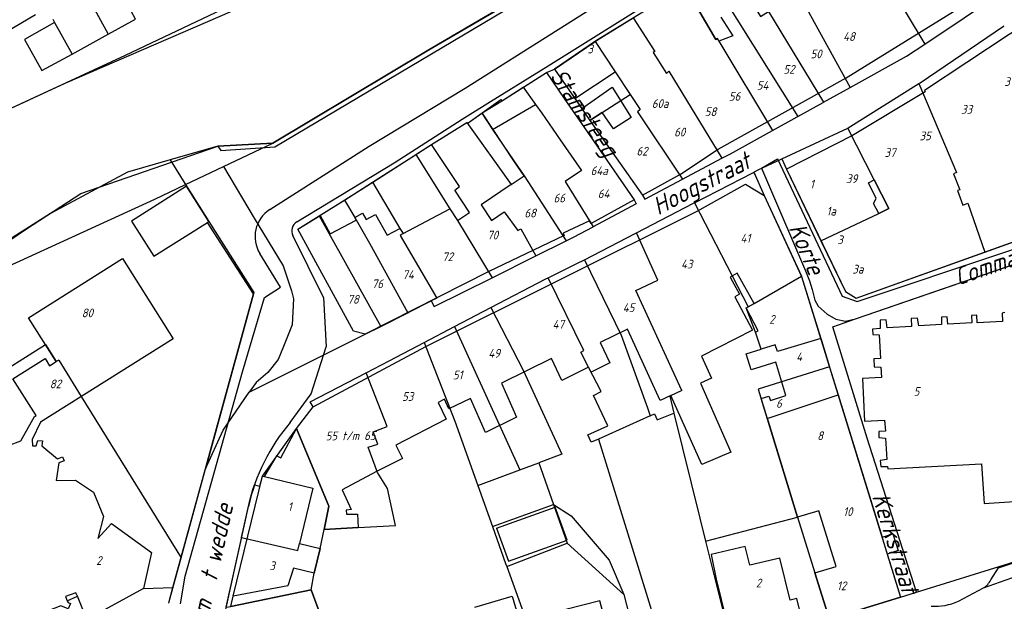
# Model space of a CAD drawing. Extents: x 124314 to 128016, y 450271 to 453716.
# Tile 9 of 40: x 124744 to 124885, y 450812 to 450895. Entities that reach past the tile are written whole.
import ezdxf
from ezdxf.enums import TextEntityAlignment as Align

# ---------------------------------------------------------------- set-up
doc = ezdxf.new("R2010")
doc.units = 0
doc.header["$MEASUREMENT"] = 0
for name, color, linetype in [('Default_113', 7, 'Continuous'), ('Default_117', 7, 'Continuous'), ('Default_21', 40, 'Continuous'), ('Default_4', 1, 'Continuous'), ('Default_48', 140, 'Continuous'), ('Default_79', 2, 'Continuous'), ('Default_80', 7, 'Continuous'), ('Default_99', 2, 'Continuous')]:
    doc.layers.add(name, color=color, linetype=linetype)
doc.styles.add('Style-ENGINEERING', font='isoct.shx', dxfattribs={"oblique": 15})

msp = doc.modelspace()

# ---------------------------------------------------------------- linework, layer by layer
at = {"layer": 'Default_21', "lineweight": -3, "flags": 128}
for points in [[(124780.6, 450877.39), (124802.87, 450890.7), (124824.76, 450903.52), (124844.71, 450915.17), (124866.52, 450928.19), (124866.54, 450928.13), (124868.42, 450929.25)], [(124859.89, 450912.77), (124865.15, 450904.68), (124865.57, 450905.09), (124873.69, 450891.55)], [(124850.68, 450907.2), (124855.58, 450898.94), (124863.03, 450885.34)], [(124694.03, 450857.52), (124697.7, 450859.18), (124707.86, 450863.87), (124723.22, 450873.08), (124727.16, 450874.95), (124750.94, 450885.96), (124773.07, 450895.54), (124789.83, 450902.88), (124794.87, 450905.97)], [(124845.26, 450903.54), (124846.25, 450902), (124850.23, 450895.5), (124851.37, 450896.2), (124859.26, 450883.25)], [(124842.64, 450901.89), (124855.57, 450881.21)], [(124839.43, 450899.81), (124843.85, 450892.18), (124844.08, 450892.32), (124844.31, 450891.96), (124851.96, 450879.21)], [(124873.69, 450891.55), (124884.93, 450899.12)], [(124826.63, 450891.92), (124826.84, 450892.07), (124832.06, 450895.28)], [(124832.06, 450895.28), (124835.17, 450890.49), (124834.93, 450890.32), (124836.8, 450887.32), (124837.16, 450887.67), (124844.74, 450875.24)], [(124872.87, 450885.9), (124873.03, 450886), (124884.95, 450894.1), (124885.06, 450894.17)], [(124820.84, 450887.98), (124826.63, 450891.92)], [(124826.63, 450891.92), (124829.51, 450887.57)], [(124863.03, 450885.34), (124871.1, 450889.81), (124873.69, 450891.55)], [(124819.68, 450887.47), (124820.84, 450887.98)], [(124820.84, 450887.98), (124823.74, 450883.76)], [(124816.37, 450885.38), (124816.42, 450885.41), (124819.68, 450887.47)], [(124819.68, 450887.47), (124822.21, 450883.75), (124825.98, 450878.34), (124832.18, 450869.32), (124832.5, 450868.73), (124826.35, 450865.47)], [(124823.74, 450883.76), (124829.51, 450887.57)], [(124829.51, 450887.57), (124831.64, 450884.33)], [(124810.43, 450881.67), (124813.17, 450883.61), (124813.4, 450883.49), (124816.37, 450885.38)], [(124816.37, 450885.38), (124818.12, 450882.93)], [(124859.26, 450883.25), (124863.03, 450885.34)], [(124862.72, 450879.54), (124862.78, 450879.57), (124872.87, 450885.9)], [(124872.87, 450885.9), (124878.24, 450873.2), (124877.82, 450873.02), (124878.69, 450870.75), (124878.39, 450870.63), (124879.14, 450868.54), (124879.86, 450868.83), (124882.26, 450861.85)], [(124823.74, 450883.76), (124825.86, 450880.64)], [(124825.86, 450880.64), (124827.64, 450881.77), (124831.64, 450884.33)], [(124831.64, 450884.33), (124833.05, 450882.18), (124832.69, 450881.89), (124839.1, 450872.24)], [(124811.99, 450879.35), (124818.12, 450882.93)], [(124818.12, 450882.93), (124819.01, 450881.69), (124821.62, 450877.87), (124824.68, 450873.47), (124822.34, 450871.94), (124826.05, 450865.93), (124826.35, 450865.47)], [(124855.57, 450881.21), (124859.21, 450883.22), (124859.26, 450883.25)], [(124808.3, 450880.33), (124808.52, 450880.32), (124810.43, 450881.67)], [(124810.43, 450881.67), (124811.99, 450879.35)], [(124851.96, 450879.21), (124855.47, 450881.15), (124855.57, 450881.21)], [(124801.05, 450875.78), (124803.26, 450877.2), (124808.3, 450880.33)], [(124808.3, 450880.33), (124814.64, 450871.49), (124810.34, 450868.57), (124811.81, 450866.35), (124813.66, 450867.58), (124815.6, 450864.94), (124816.02, 450865.17), (124818.16, 450861.29)], [(124811.99, 450879.35), (124815.02, 450874.86), (124816.49, 450872.74), (124822.51, 450863.46)], [(124825.86, 450880.64), (124833.41, 450869.95), (124833.74, 450869.39), (124839.1, 450872.24)], [(124853.28, 450875.14), (124862.72, 450879.54)], [(124858.88, 450863.45), (124867.12, 450867.33), (124868.55, 450868.05), (124866.49, 450872.15), (124862.72, 450879.54)], [(124844.74, 450875.24), (124845.96, 450875.89), (124851.96, 450879.21)], [(124708.03, 450837.52), (124729.93, 450854.01), (124739.6, 450861.2), (124745.42, 450865.16), (124753.19, 450870.2), (124772.75, 450876.95), (124780.6, 450877.39)], [(124773.58, 450874.07), (124780.6, 450877.39)], [(124794.85, 450871.81), (124800.98, 450875.73), (124801.05, 450875.78)], [(124801.05, 450875.78), (124805.89, 450868.03), (124806.97, 450866.33), (124811.93, 450858.19)], [(124839.1, 450872.24), (124844.74, 450875.24)], [(124849.27, 450873.24), (124849.92, 450873.58), (124853.28, 450875.14)], [(124853.28, 450875.14), (124853.96, 450873.7), (124858.88, 450863.45)], [(124768.15, 450871.5), (124773.58, 450874.07)], [(124773.58, 450874.07), (124777.92, 450866.67), (124782.06, 450859.9), (124783.27, 450856.31), (124783.58, 450855.16), (124783.36, 450851.47), (124782.12, 450848.36), (124781.36, 450846.52), (124779.88, 450844.66), (124778.21, 450843.22), (124777.24, 450841.82)], [(124840.83, 450868.88), (124849.13, 450873.17), (124849.27, 450873.24)], [(124849.27, 450873.24), (124850.76, 450869.9), (124856.09, 450858.39)], [(124733.35, 450853.38), (124741.7, 450859.31), (124763.74, 450869.41), (124768.15, 450871.5)], [(124768.15, 450871.5), (124771.49, 450866.23), (124777.91, 450856.07), (124777.86, 450855.86), (124770.99, 450830.88)], [(124790.84, 450869.27), (124794.85, 450871.81)], [(124794.85, 450871.81), (124798.73, 450865.21), (124799.21, 450864.48), (124798.79, 450864.23), (124804.02, 450855.28), (124803.23, 450854.88)], [(124872.52, 450813.3), (124865.49, 450835.29), (124860.56, 450851.19), (124863.8, 450852.32), (124916.03, 450870.29)], [(124787.24, 450867.02), (124789.62, 450868.51), (124790.84, 450869.27)], [(124790.84, 450869.27), (124792.31, 450866.79), (124794.4, 450863.11), (124799.9, 450853.19)], [(124832.53, 450864.59), (124840.7, 450868.81), (124840.83, 450868.88)], [(124840.83, 450868.88), (124848.5, 450854.04)], [(124793.8, 450850.1), (124792.12, 450850.57), (124784.2, 450865.13), (124787.24, 450867.02)], [(124787.24, 450867.02), (124796.02, 450851.22)], [(124822.51, 450863.46), (124823.52, 450863.96), (124826.35, 450865.47)], [(124882.26, 450861.85), (124892.22, 450865.42)], [(124825.09, 450860.75), (124832.36, 450864.5), (124832.53, 450864.59)], [(124839.01, 450842.07), (124832.46, 450856.34), (124835.57, 450857.85), (124832.53, 450864.59)], [(124818.16, 450861.29), (124822.51, 450863.46)], [(124858.88, 450863.45), (124862.37, 450856.2), (124863.91, 450855.28), (124882.26, 450861.85)], [(124811.93, 450858.19), (124818.16, 450861.29)], [(124819.91, 450858.17), (124824.01, 450860.19), (124825.09, 450860.75)], [(124825.09, 450860.75), (124830.37, 450849.99), (124834.09, 450839.59)], [(124803.23, 450854.88), (124803.66, 450854.07), (124811.93, 450858.19)], [(124848.5, 450854.04), (124849.36, 450854.5), (124856.09, 450858.39)], [(124856.09, 450858.39), (124856.12, 450858.34), (124858.84, 450849.51)], [(124811.74, 450853.91), (124819.61, 450858.02), (124819.91, 450858.17)], [(124827.1, 450835.14), (124826.07, 450834.68), (124825.58, 450835.77), (124828.43, 450837.05), (124826.42, 450841.37), (124827.49, 450841.92), (124825.69, 450845.4), (124824.58, 450847.56), (124825.02, 450847.78), (124819.91, 450858.17)], [(124799.9, 450853.19), (124800.01, 450853.25), (124803.23, 450854.88)], [(124858.84, 450849.51), (124852.66, 450847.65), (124852.35, 450848.6), (124850.35, 450847.97), (124849.51, 450850.39), (124848.2, 450853.88), (124848.5, 450854.04)], [(124796.02, 450851.22), (124799.9, 450853.19)], [(124806.55, 450851.2), (124811.74, 450853.91)], [(124811.74, 450853.91), (124816.34, 450844.98), (124821.87, 450832.99), (124818.58, 450831.77)], [(124793.8, 450850.1), (124796.02, 450851.22)], [(124802.21, 450848.93), (124806.55, 450851.2)], [(124806.55, 450851.2), (124815.88, 450830.76)], [(124777.24, 450841.82), (124793.8, 450850.1)], [(124739.66, 450843.34), (124748.13, 450848.67)], [(124748.13, 450848.67), (124749.68, 450846.21)], [(124793.93, 450844.61), (124797.24, 450846.33), (124802.21, 450848.93)], [(124802.21, 450848.93), (124806.58, 450837.69), (124809.86, 450828.52)], [(124858.84, 450849.51), (124858.94, 450849.2), (124860.1, 450845.44)], [(124750.03, 450846.43), (124749.68, 450846.21)], [(124750.03, 450846.43), (124753.26, 450841.21)], [(124784.01, 450836.64), (124786.36, 450839.74), (124785.92, 450840.45), (124793.93, 450844.61)], [(124787.93, 450822.22), (124792.81, 450822.54), (124798.1, 450822.8), (124796.97, 450828.11), (124795.57, 450830.39), (124794.24, 450833.98), (124795.61, 450834.44), (124794.92, 450836.17), (124796.95, 450836.92), (124793.93, 450844.61)], [(124860.1, 450845.44), (124849.89, 450842.29), (124851.2, 450838.07)], [(124860.1, 450845.44), (124860.14, 450845.29), (124861.33, 450841.45)], [(124770.99, 450830.88), (124773.5, 450836.42), (124777.24, 450841.82)], [(124839.01, 450842.07), (124837.28, 450841.27), (124837.87, 450838.86)], [(124851.2, 450838.07), (124861.33, 450841.45)], [(124861.33, 450841.45), (124867.6, 450821.12), (124869.15, 450821.61), (124869.89, 450819.22), (124868.35, 450818.7), (124870.24, 450812.59)], [(124753.26, 450841.21), (124767.5, 450818.19)], [(124834.09, 450839.59), (124834.5, 450838.46)], [(124834.5, 450838.46), (124835.12, 450838.74), (124835.47, 450837.9), (124837.87, 450838.86)], [(124837.87, 450838.86), (124841.56, 450823.84), (124842.38, 450820.56)], [(124834.5, 450838.46), (124827.1, 450835.14)], [(124851.2, 450838.07), (124851.27, 450837.82), (124855.55, 450823.97)], [(124776.14, 450821.07), (124776.99, 450824.89), (124777.31, 450826.38), (124777.74, 450827.92), (124777.99, 450828.6), (124778.75, 450828.41), (124779.11, 450829.87), (124784.01, 450836.64)], [(124784.01, 450836.64), (124788.6, 450825.58), (124787.93, 450822.22)], [(124827.1, 450835.14), (124831.93, 450819.6), (124836.85, 450803.59)], [(124815.88, 450830.76), (124818.58, 450831.77)], [(124818.58, 450831.77), (124820.68, 450825.81)], [(124767.5, 450818.19), (124770.99, 450830.88)], [(124809.86, 450828.52), (124815.88, 450830.76)], [(124872.52, 450813.3), (124885.72, 450817.36), (124887.22, 450817.9), (124903.44, 450822.51), (124921.83, 450827.87), (124931.23, 450830.68)], [(124809.86, 450828.52), (124811.96, 450822.65)], [(124811.96, 450822.65), (124820.68, 450825.81)], [(124820.68, 450825.81), (124823.21, 450824.17), (124828.63, 450817.85), (124830.73, 450812.93)], [(124820.68, 450825.81), (124822.64, 450820.26)], [(124842.38, 450820.56), (124855.55, 450823.97)], [(124855.55, 450823.97), (124858.01, 450816.03), (124859.98, 450809.66)], [(124787.36, 450819.5), (124787.93, 450822.22)], [(124811.96, 450822.65), (124813.85, 450817.38), (124814, 450816.96)], [(124773.94, 450811.12), (124776.11, 450820.96), (124776.14, 450821.07)], [(124776.14, 450821.07), (124784.19, 450819.23), (124784.4, 450820.22), (124787.36, 450819.5)], [(124814, 450816.96), (124822.64, 450820.26)], [(124822.64, 450820.26), (124830.73, 450812.93)], [(124842.38, 450820.56), (124845.96, 450806.27)], [(124786.06, 450813.62), (124786.51, 450816), (124787.36, 450819.5)], [(124765.74, 450811.72), (124765.79, 450811.96), (124767.5, 450818.19)], [(124814, 450816.96), (124820.45, 450799.08)], [(124773.94, 450811.12), (124774.59, 450811.25), (124786.06, 450813.62)], [(124786.06, 450813.62), (124787.54, 450809.63), (124788.88, 450804.98)], [(124870.24, 450812.59), (124872.52, 450813.3)], [(124809.45, 450811.14), (124814.79, 450812.69), (124816.25, 450807.73), (124819.03, 450799.11), (124819.17, 450798.7)], [(124830.73, 450812.93), (124833.4, 450802.64)], [(124859.98, 450809.66), (124860.04, 450809.45), (124870.24, 450812.59)]]:
    msp.add_lwpolyline(points, dxfattribs=at)
at = {"layer": 'Default_4', "lineweight": -3, "flags": 128}
for points in [[(124844.6, 450895.41), (124846.3, 450892.74), (124844.31, 450891.96), (124844.08, 450892.32), (124843.85, 450892.18), (124839.43, 450899.81), (124826.84, 450892.07), (124820.84, 450887.98), (124824.71, 450882.33), (124829.05, 450885.37), (124831.76, 450881.06), (124829.26, 450879.42), (124827.64, 450881.77), (124825.86, 450880.64), (124833.41, 450869.95), (124838.81, 450872.95), (124844.2, 450876.52), (124862.49, 450886.73), (124884.26, 450900.25)], [(124904.72, 450884.39), (124897.04, 450899.68), (124885.75, 450892.91), (124873.68, 450884.92), (124873.77, 450884.72), (124863.4, 450878.47), (124853.96, 450873.7), (124862.37, 450856.2), (124863.91, 450855.28), (124889.65, 450864.5), (124910.83, 450872.08), (124907.64, 450878.57)], [(124813.4, 450883.49), (124819.68, 450887.47), (124822.21, 450883.75)], [(124815.02, 450874.86), (124810.52, 450881.71), (124813.4, 450883.49)], [(124822.21, 450883.75), (124825.98, 450878.34)], [(124803.26, 450877.2), (124808.3, 450880.33), (124814.64, 450871.49), (124816.49, 450872.74), (124815.02, 450874.86)], [(124825.98, 450878.34), (124832.18, 450869.32), (124826.05, 450865.93), (124825.83, 450866.3), (124822.07, 450864.53), (124822.23, 450864.19), (124811.37, 450859.01), (124793.8, 450850.1), (124792.12, 450850.57), (124784.2, 450865.13), (124787.35, 450867.09)], [(124792.53, 450866.41), (124792.31, 450866.79), (124793.42, 450867.39), (124793.93, 450866.5), (124795.25, 450867.21), (124796.91, 450864.28), (124798.73, 450865.21), (124799.21, 450864.48), (124805.89, 450868.03), (124806.97, 450866.33), (124808.68, 450867.51), (124806.6, 450870.69), (124807.27, 450871.19), (124803.26, 450877.2)], [(124768.3, 450871.26), (124760.42, 450866.27), (124763.61, 450861.24), (124771.27, 450866.09)], [(124771.27, 450866.09), (124771.49, 450866.23), (124768.3, 450871.26)], [(124784.01, 450836.64), (124786.36, 450839.74), (124802.47, 450848.34), (124841.2, 450867.67), (124848.1, 450871.52), (124850.76, 450869.9), (124856.12, 450858.34), (124870.24, 450812.59), (124860.04, 450809.45), (124859.98, 450809.65)], [(124868.55, 450868.05), (124867.12, 450867.33), (124866.38, 450868.8), (124866.77, 450869.51), (124865.66, 450871.73), (124866.49, 450872.15), (124868.55, 450868.05)], [(124787.35, 450867.09), (124788.78, 450864.45), (124792.53, 450866.41)], [(124742.84, 450834.24), (124744.6, 450834.9), (124746.58, 450838.36), (124746.79, 450838.52), (124743.5, 450843.75), (124748.08, 450846.63), (124748.72, 450845.61), (124749.68, 450846.21), (124745.74, 450852.47), (124759.15, 450860.91), (124766.36, 450849.44), (124747.45, 450837.56), (124746.24, 450835.09), (124746.28, 450834.18), (124746.8, 450834.2), (124747.04, 450834.96), (124747.7, 450834.9)], [(124859.98, 450809.65), (124858.01, 450816.03), (124861.04, 450816.96), (124858.59, 450824.91), (124855.55, 450823.97), (124850.32, 450840.92), (124851.44, 450841.27), (124851.66, 450840.66), (124853.88, 450841.35), (124852.42, 450846.11), (124848.9, 450845.02), (124848.19, 450847.31), (124850.35, 450847.97), (124849.51, 450850.39), (124849.93, 450850.6), (124848.2, 450853.88), (124849.36, 450854.5), (124846.92, 450858.83), (124845.93, 450858.26), (124847.23, 450855.82), (124846.59, 450855.47), (124849.09, 450850.68), (124841.83, 450846.98), (124843.25, 450843.84), (124841.67, 450843.15), (124845.99, 450833.29), (124841.88, 450831.49), (124837.46, 450841.36), (124835.9, 450840.63), (124831.27, 450850.84), (124827.36, 450848.93), (124828.74, 450846.04), (124826.05, 450844.71), (124825.69, 450845.4), (124821.86, 450843.51)], [(124885.15, 450853.21), (124884.74, 450853.13), (124884.8, 450851.93), (124881.2, 450851.74), (124881.14, 450852.82), (124880.38, 450852.78), (124880.43, 450851.72), (124877.01, 450851.54), (124876.91, 450852.59), (124876.1, 450852.54), (124876.1, 450851.49), (124872.85, 450851.32), (124872.67, 450852.4), (124871.76, 450852.35), (124871.82, 450851.24), (124868.34, 450851.05), (124868.18, 450852.18), (124867.33, 450852.14), (124867.32, 450850.91), (124866.26, 450850.85), (124866.3, 450850.07), (124867.2, 450850.05), (124867.38, 450846.65), (124866.41, 450846.6), (124866.47, 450845.47), (124867.43, 450845.43), (124867.51, 450843.93), (124864.79, 450843.79), (124865.1, 450837.71), (124867.94, 450837.86)], [(124821.86, 450843.51), (124820.4, 450846.66), (124813.25, 450843.13), (124815.42, 450838.26), (124810.99, 450836.09), (124808.82, 450840.96), (124805.72, 450839.45), (124805.14, 450840.85), (124804.23, 450840.38), (124805.38, 450837.98), (124798.18, 450834.26), (124799.14, 450832.38), (124795.43, 450830.5), (124790.49, 450827.9), (124791.79, 450825.11), (124791.09, 450825.01)], [(124867.94, 450837.86), (124868.09, 450836.29), (124867.14, 450836.24), (124867.16, 450835.35), (124868.1, 450835.27), (124868.26, 450832.24), (124867.35, 450832.1), (124867.45, 450831.22), (124868.38, 450831.21), (124868.41, 450830.89), (124881.82, 450831.62), (124882.16, 450825.93), (124887.21, 450826.29)], [(124791.09, 450825.01), (124791.14, 450824.44), (124792.69, 450824.44), (124792.81, 450822.54), (124787.93, 450822.22), (124788.6, 450825.58), (124784.01, 450836.64)], [(124747.7, 450834.9), (124747.64, 450834.19), (124749.84, 450832.31), (124750.56, 450832.61), (124750.81, 450832.04), (124750.04, 450831.77), (124749.69, 450829.21), (124752.42, 450829.27), (124754.99, 450827.54), (124756.41, 450824.11), (124755.6, 450820.96), (124757.55, 450823.1), (124763.29, 450818.93), (124762.16, 450813.81)], [(124774.95, 450812.73), (124779.11, 450829.87), (124779.43, 450829.79)], [(124779.43, 450829.79), (124786.32, 450828.12), (124784.4, 450820.22), (124787.36, 450819.5), (124786.51, 450816), (124783.57, 450816.71), (124782.77, 450814.2), (124774.95, 450812.73)], [(124812.55, 450822.43), (124814.25, 450817.71), (124822.63, 450820.72), (124820.94, 450825.44)], [(124812.55, 450822.43), (124820.94, 450825.44)], [(124856.3, 450808.9), (124855.45, 450812.38), (124854.47, 450812.14), (124853.01, 450818.16), (124848.7, 450817.15), (124848.05, 450819.82), (124843.19, 450818.64), (124843.93, 450815.15), (124845.34, 450809.34), (124848.79, 450810.16), (124849.49, 450807.27)], [(124752.71, 450812.69), (124752.5, 450813.2), (124751.02, 450812.67), (124751.26, 450812.07)], [(124762.16, 450813.81), (124754.03, 450809.37), (124752.71, 450812.69)], [(124781.14, 450790.84), (124779.63, 450794.88), (124779.39, 450794.81), (124778.71, 450798.34), (124778.64, 450803.6), (124785.39, 450804.98), (124784.64, 450808.94), (124787.54, 450809.63), (124786.06, 450813.62), (124774.59, 450811.25)], [(124751.26, 450812.07), (124751.36, 450811.79), (124751.7, 450811.65), (124751.4, 450810.91), (124750.35, 450811.35), (124744.47, 450809.03), (124745.31, 450806.84), (124746.36, 450806.34), (124746.12, 450805.67), (124745.04, 450806.07), (124741.16, 450804.58)], [(124832.02, 450802.93), (124832.3, 450804.87), (124831.04, 450809.74), (124828.09, 450808.98), (124827.29, 450812.07), (124817.59, 450809.55), (124820.2, 450799.5)]]:
    msp.add_lwpolyline(points, dxfattribs=at)
at = {"layer": 'Default_48', "lineweight": -3, "flags": 128}
for points in [[(124544.09, 450719.76), (124556.81, 450735.12), (124573.79, 450754.84), (124588.06, 450771.04), (124587.66, 450771.39), (124597.96, 450782.6), (124605.8, 450791.06), (124616.69, 450801.66), (124630.96, 450815.16), (124638.37, 450821.41), (124651.46, 450831.7), (124661.8, 450839), (124662.43, 450838.45), (124666.6, 450841.48), (124666.24, 450841.93), (124676.39, 450848.27), (124690.24, 450856.47), (124706.76, 450865.29), (124727.16, 450874.95), (124759.59, 450889.97), (124776.13, 450897.87)], [(124813.2, 450896.75), (124802.87, 450890.7), (124780.6, 450877.39), (124772.76, 450876.95)], [(124772.76, 450876.95), (124765.93, 450875)], [(124765.93, 450875), (124759.86, 450873.27), (124748.85, 450867.33), (124735.38, 450858.85), (124735.04, 450859.47), (124733.81, 450858.7), (124734.54, 450857.12), (124733.36, 450856.49), (124732.62, 450857.11), (124705.22, 450839.59), (124704.42, 450839.08)]]:
    msp.add_lwpolyline(points, dxfattribs=at)
at = {"layer": 'Default_79', "lineweight": -3, "flags": 128}
msp.add_lwpolyline([(124882.1, 450813.88), (124888.57, 450816.19), (124908, 450822.04)], dxfattribs=at)
at = {"layer": 'Default_80', "lineweight": -3, "flags": 128}
for points in [[(124808.52, 450880.32), (124813.17, 450883.61)], [(124789.62, 450868.51), (124794.87, 450871.82), (124803.26, 450877.2)], [(124766.34, 450813.96), (124777.86, 450855.86), (124771.27, 450866.09)], [(124765.79, 450811.96), (124766.34, 450813.96)]]:
    msp.add_lwpolyline(points, dxfattribs=at)
at = {"layer": 'Default_99', "lineweight": -3, "flags": 128}
for points in [[(124780.18, 450867.92), (124794.35, 450876.97), (124808.06, 450885.25), (124821.33, 450893.63), (124840.19, 450905.59), (124869.32, 450923.74), (124882.61, 450932.06), (124895.38, 450940.3), (124894.49, 450941.82)], [(124784.03, 450866.15), (124797.92, 450874.58), (124807.66, 450880.8), (124811.69, 450883.35), (124819.9, 450888.44), (124833.25, 450896.78), (124846.8, 450905.32), (124868.54, 450919.17), (124886.58, 450931.22)], [(124757.1, 450892.96), (124761, 450895.1), (124758.54, 450899.7), (124754.62, 450897.47)], [(124754.62, 450897.47), (124757.1, 450892.96)], [(124772.76, 450876.95), (124773.16, 450876.35), (124780.88, 450876.88), (124813.71, 450896.34)], [(124578.51, 450763.18), (124585.81, 450771.38), (124591.12, 450777.72), (124596.3, 450785.09), (124597.76, 450787.14), (124606.62, 450796.68), (124629.67, 450817.96), (124641.34, 450828.52), (124649.07, 450834.68), (124654.28, 450838.49), (124666.97, 450846.43), (124686.93, 450858.15), (124704.69, 450868.34), (124719.95, 450877.78), (124729.74, 450883.53), (124732.39, 450885.31), (124734.21, 450886.84), (124738.07, 450890.29), (124741.7, 450892.81), (124746.71, 450895.79)], [(124749.19, 450895.12), (124749.45, 450894.64)], [(124749.45, 450894.64), (124745.15, 450892.22), (124747.62, 450887.75), (124751.93, 450890.12)], [(124749.45, 450894.64), (124751.93, 450890.12)], [(124751.93, 450890.12), (124757.1, 450892.96)], [(124850.38, 450873.81), (124852.67, 450875.16)], [(124852.67, 450875.16), (124861.9, 450855.56), (124864.04, 450854.79), (124885.44, 450861.94), (124913.29, 450871.57), (124912.86, 450873.01), (124913.22, 450873.19)], [(124765.93, 450875), (124768.3, 450871.26)], [(124850.38, 450873.81), (124856.69, 450859.15), (124857.22, 450857.74), (124857.61, 450856.52), (124857.98, 450854.97), (124858.47, 450854.11), (124859.74, 450852.96), (124861, 450852.27), (124862.36, 450851.98), (124863.8, 450852.32), (124916.56, 450870.47)], [(124787.86, 450855.34), (124783.48, 450864.19)], [(124767.4, 450811.63), (124768.08, 450815.59), (124776.29, 450844.74), (124779.43, 450855.38), (124781.71, 450856.83), (124778.75, 450861.63)], [(124787.86, 450855.34), (124788.24, 450848.3)], [(124786.09, 450841.58), (124788.24, 450848.3)], [(124783.09, 450837.51), (124786.09, 450841.58)], [(124779.43, 450829.79), (124781.16, 450832.73), (124781.74, 450832.45), (124784.01, 450836.64)], [(124768.97, 450788.57), (124777.11, 450825.5)], [(124883.15, 450815.04), (124884.23, 450816.76), (124888.08, 450818.03), (124907.42, 450823.85), (124908.01, 450822.05)], [(124762.16, 450813.81), (124766.34, 450813.96)], [(124878.52, 450812), (124882.1, 450813.88)], [(124751.26, 450812.07), (124752.71, 450812.69)], [(124774.59, 450811.25), (124774.95, 450812.73)]]:
    msp.add_lwpolyline(points, dxfattribs=at)
at = {"layer": 'Default_99', "lineweight": -3}
for centre, major_axis, end_param in [((124782.66, 450864.05), (-2.48, 3.87), 1.555975), ((124784.84, 450864.87), (-0.81, 1.28), 1.469132), ((124804.13, 450819.54), (-21.04, 17.96), 0.489671), ((124880.3, 450816.55), (1.8, -2.67), 0.490464), ((124875.21, 450819.18), (-0.62, -7.88), 0.511044)]:
    msp.add_ellipse(centre, major_axis=major_axis, ratio=1, start_param=0, end_param=end_param, dxfattribs=at)

# ---------------------------------------------------------------- texts
at = {"layer": 'Default_113', "lineweight": -3, "style": 'Style-ENGINEERING', "oblique": 15}
for s, p in [('48', (124862.88, 450892.62)), ('3', (124825.93, 450890.85)), ('50', (124858.18, 450890.14)), ('52', (124854.3, 450887.93)), ('31', (124885.75, 450886.19)), ('54', (124850.54, 450885.66)), ('56', (124846.54, 450884.09)), ('58', (124843.11, 450881.89)), ('33', (124879.67, 450882.22)), ('60', (124838.7, 450878.98)), ('35', (124873.76, 450878.43)), ('62', (124833.32, 450876.25)), ('37', (124868.74, 450876.05)), ('64a', (124827.21, 450873.46)), ('39', (124863.26, 450872.32)), ('1', (124857.58, 450871.54)), ('66', (124821.51, 450869.56)), ('64', (124827.84, 450870.18)), ('68', (124817.36, 450867.42)), ('1a', (124860.34, 450867.69)), ('70', (124811.99, 450864.27)), ('41', (124848.09, 450863.83)), ('3', (124861.6, 450863.6)), ('72', (124805.56, 450861.18)), ('43', (124839.71, 450860.13)), ('3a', (124864.15, 450859.4)), ('74', (124799.92, 450858.63)), ('76', (124795.54, 450857.32)), ('78', (124792.07, 450855.1)), ('45', (124831.4, 450853.91)), ('80', (124754.12, 450853.16)), ('2', (124851.86, 450852.23)), ('47', (124821.37, 450851.53)), ('49', (124812.21, 450847.39)), ('4', (124855.76, 450846.9)), ('51', (124807.01, 450844.3)), ('82', (124749.56, 450843.02)), ('53', (124799.87, 450841.22)), ('5', (124872.52, 450841.95)), ('6', (124852.87, 450840.23)), ('8', (124858.76, 450835.62)), ('1', (124783.02, 450825.48)), ('10', (124862.71, 450824.77)), ('2', (124755.76, 450817.8)), ('3', (124780.52, 450817.05)), ('2', (124849.96, 450814.58)), ('12', (124861.82, 450814.19))]:
    msp.add_text(s, height=1.25, dxfattribs=at).set_placement(p, align=Align.MIDDLE_CENTER)
for s, rotation, p in [('60a', 0.3438, (124835.91, 450883.05)), ('55 t/m 65', 0.5156, (124791.71, 450835.61))]:
    msp.add_text(s, height=1.25, rotation=rotation, dxfattribs=at).set_placement(p, align=Align.MIDDLE_CENTER)
at = {"layer": 'Default_117', "lineweight": -3, "style": 'Style-ENGINEERING', "oblique": 15}
for s, rotation, p in [('Stamsteeg', 304.3256, (124825.12, 450881.77)), ('Hoogstraat', 27.3341, (124841.8, 450871.64)), ('Commanderijestraat', 18.9603, (124890.68, 450862.56)), ('Korte', 293.2588, (124856.86, 450862.3)), ('Kerkstraat', 287.149, (124869.52, 450820.29)), ('Om  t wedde', 77.5892, (124771.82, 450817.07))]:
    msp.add_text(s, height=2.5, rotation=rotation, dxfattribs=at).set_placement(p, align=Align.MIDDLE_CENTER)

doc.saveas('drawing.dxf')
